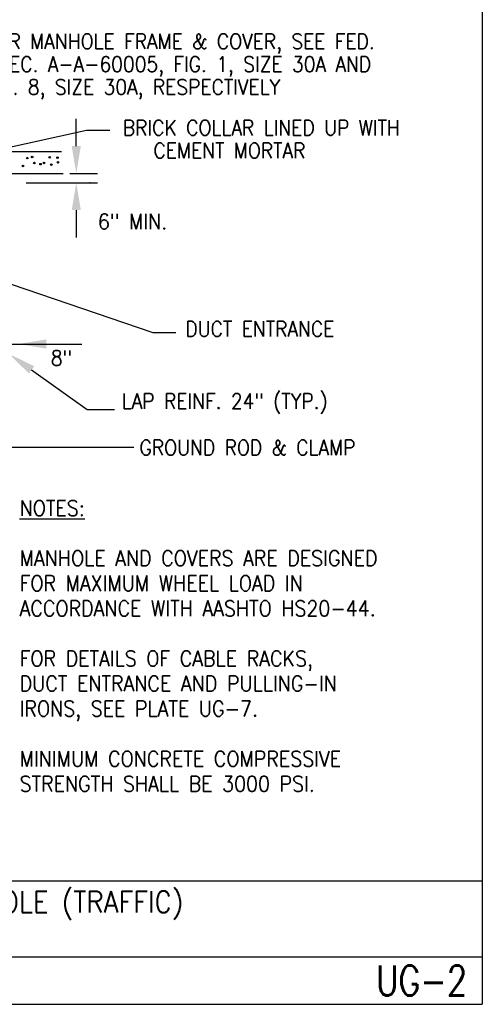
# Model space of a CAD drawing. Extents: x 0 to 7.6, y 0 to 9.85.
# Tile 2 of 3: x 4.56 to 7.6, y 0 to 6.47. Entities that reach past the tile are written whole.
import ezdxf
from ezdxf.enums import TextEntityAlignment as Align

# ---------------------------------------------------------------- set-up
doc = ezdxf.new("R2010")
doc.units = 0
doc.header["$MEASUREMENT"] = 0
doc.layers.add('E-DETL', color=2, linetype='CONTINUOUS')
doc.layers.add('E-DETL-TEXT', color=3, linetype='CONTINUOUS')
doc.styles.add('ROMANS', font='ROMANS.shx', dxfattribs={"width": 0.8})

msp = doc.modelspace()

# ---------------------------------------------------------------- linework, layer by layer
at = {"layer": 'E-DETL'}
for p, q in [((7.6036, 9.8484), (7.6036, 0)), ((2.6391, 5.6071), (4.8374, 5.6071)), ((2.6647, 5.4638), (4.8487, 5.4638)), ((0, 0.8125), (7.6036, 0.8125)), ((0, 0.3125), (7.6036, 0.3125)), ((0, 0), (7.6036, 0))]:
    msp.add_line(p, q, dxfattribs=at)
for centre in [(4.613, 5.5646), (4.6452, 5.5718), (4.7608, 5.5697), (4.812, 5.568), (4.5856, 5.5128), (4.66, 5.5322), (4.7, 5.5245), (4.7233, 5.5326), (4.7712, 5.522), (4.8144, 5.5372)]:
    msp.add_circle(centre, 0.005, dxfattribs=at)
at = {"layer": 'E-DETL-TEXT'}
for p, q in [((4.9352, 5.6438), (4.9352, 5.8238)), ((4.1467, 5.559), (5.0015, 5.7473)), ((5.0015, 5.7473), (5.1554, 5.7473)), ((4.8922, 5.4638), (5.0749, 5.4638)), ((4.6049, 5.403), (5.0749, 5.403)), ((4.9352, 5.223), (4.9352, 5.043)), ((4.0483, 4.891), (5.438, 4.4184)), ((5.438, 4.4184), (5.5896, 4.4184)), ((3.2377, 4.3421), (4.9713, 4.3421)), ((4.6417, 4.1718), (5.007, 3.9112)), ((5.007, 3.9112), (5.187, 3.9112)), ((4.5066, 3.6647), (5.3128, 3.6647))]:
    msp.add_line(p, q, dxfattribs=at)
msp.add_point((5.0267, 5.403), dxfattribs=at)
for points in [[(4.9052, 5.6438), (4.9652, 5.6438), (4.9352, 5.4638)], [(4.9052, 5.223), (4.9652, 5.223), (4.9352, 5.403)], [(4.7374, 4.3121), (4.7374, 4.3721), (4.5574, 4.3421)], [(4.6243, 4.1474), (4.6591, 4.1962), (4.4952, 4.2763)]]:
    msp.add_solid(points, dxfattribs=at)

# ---------------------------------------------------------------- texts
at = {"layer": 'E-DETL-TEXT', "style": 'ROMANS', "width": 0.9}
for s, height, p in [('FOR MANHOLE FRAME & COVER, SEE FED.', 0.1, (4.3357, 6.2821)), ('SPEC. A-A-60005, FIG. 1, SIZE 30A AND', 0.1, (4.3357, 6.1321)), ('FIG. 8, SIZE 30A, RESPECTIVELY', 0.1, (4.3357, 5.9821)), ('BRICK COLLAR LINED UP WITH', 0.1, (5.2413, 5.7142)), ('   CEMENT MORTAR', 0.1, (5.2413, 5.5642)), ('DUCT ENTRANCE', 0.1, (5.6523, 4.3914)), ('8"', 0.1, (4.7685, 4.2003)), ('LAP REINF. 24" (TYP.)', 0.1, (5.2342, 3.9167)), ('GROUND ROD & CLAMP', 0.1, (5.3512, 3.611)), ('%%UNOTES:', 0.1018, (4.563, 3.212)), ('MANHOLE AND COVERS ARE DESIGNED', 0.101799, (4.563, 2.8823)), ('FOR MAXIMUM WHEEL LOAD IN', 0.101799, (4.563, 2.7175)), ('ACCORDANCE WITH AASHTO HS20-44.', 0.101799, (4.563, 2.5527)), ('FOR DETAILS OF CABLE RACKS,', 0.101799, (4.563, 2.223)), ('DUCT ENTRANCE AND PULLING-IN', 0.101799, (4.563, 2.0582)), ('IRONS, SEE PLATE UG-7.', 0.101799, (4.563, 1.8934)), ('MINIMUM CONCRETE COMPRESSIVE', 0.101799, (4.563, 1.5638)), ('STRENGTH SHALL BE 3000 PSI.', 0.101799, (4.563, 1.399))]:
    msp.add_text(s, height=height, dxfattribs=at).set_placement(p)
msp.add_text('6" MIN.', height=0.1018, dxfattribs=at).set_placement((5.3053, 5.1472), align=Align.MIDDLE)
msp.add_text('STANDARD ELECTRICAL MANHOLE (TRAFFIC)', height=0.14, dxfattribs=at).set_placement((3.8188, 0.6031), align=Align.CENTER)
at = {"layer": 'E-DETL-TEXT', "style": 'ROMANS', "width": 0.8}
msp.add_text('UG-2', height=0.19685, dxfattribs=at).set_placement((7.5055, 0.1563), align=Align.MIDDLE_RIGHT)

doc.saveas('drawing.dxf')
